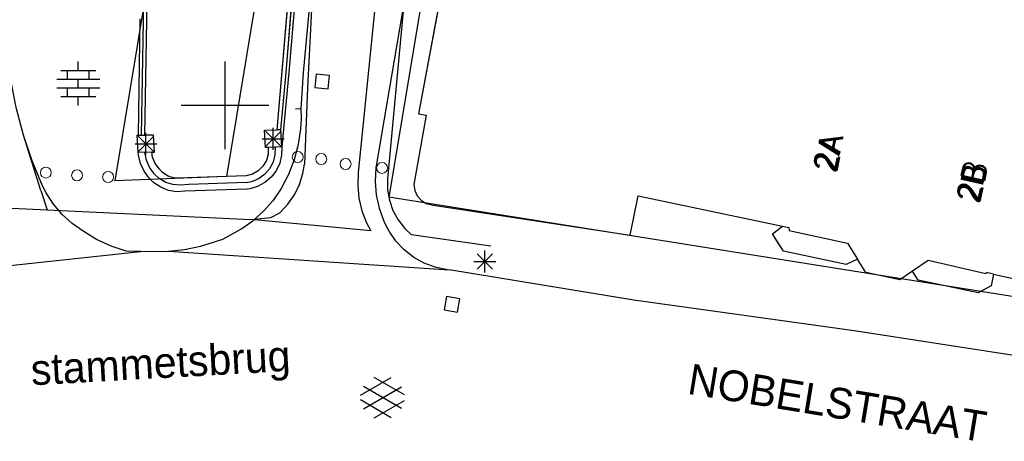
# Model space of a CAD drawing. Header units: millimetres. Extents: x 135944 to 142000, y 454200 to 456692.
# Tile 90 of 185: x 136891 to 136936, y 456135 to 456154. Entities that reach past the tile are written whole.
import ezdxf
from ezdxf.enums import TextEntityAlignment as Align

# ---------------------------------------------------------------- set-up
doc = ezdxf.new("R2010")
doc.units = ezdxf.units.MM
for name, color, linetype in [('TotaalGBKN2013_Bistad', 251, 'Continuous'), ('TotaalGBKN2013X$0$Contouren', 251, 'Continuous'), ('TotaalGBKN2013X$0$GBKN binnenstad 2009$0$OBJECTEN_', 251, 'Continuous'), ('TotaalGBKN2013X$0$GBKN binnenstad 2009$0$OBJECTEN___', 251, 'Continuous'), ('TotaalGBKN2013X$0$GBKN binnenstad 2009$0$SEMANT_ SYMB_', 251, 'Continuous')]:
    doc.layers.add(name, color=color, linetype=linetype)
doc.styles.add('TotaalGBKN2013X$0$GBKN binnenstad 2009$0$Standard', font='txt')
doc.styles.add('TotaalGBKN2013X$0$GBKN binnenstad 2009$0$TXT', font='txt.shx')

# ---------------------------------------------------------------- blocks, each defined once
blk = doc.blocks.new('TotaalGBKN2013X$0$GBKN binnenstad 2009$0$DEC100')
at = {"layer": 'TotaalGBKN2013X$0$GBKN binnenstad 2009$0$OBJECTEN_', "linetype": 'Continuous', "lineweight": 0}
for p, q in [((0, -0.5), (0, 0.5)), ((-0.5, 0), (0.5, 0)), ((-0.354, -0.354), (0.354, 0.354)), ((0.354, -0.354), (-0.354, 0.354))]:
    blk.add_line(p, q, dxfattribs=at)
blk = doc.blocks.new('TotaalGBKN2013X$0$GBKN binnenstad 2009$0$DEC109')
at = {"layer": 'TotaalGBKN2013X$0$GBKN binnenstad 2009$0$SEMANT_ SYMB_', "linetype": 'Continuous', "lineweight": 0}
for p, q in [((0, 0.6), (0, 1)), ((-0.8, 0.6), (0.8, 0.6)), ((-0.5, 0.2), (-0.5, 0.6)), ((0.5, 0.2), (0.5, 0.6)), ((-0.98, 0.2), (0.98, 0.2)), ((0, -0.2), (0, 0.2)), ((-0.98, -0.2), (0.98, -0.2)), ((-0.5, -0.6), (-0.5, -0.2)), ((0.5, -0.6), (0.5, -0.2)), ((-0.8, -0.6), (0.8, -0.6)), ((0, -1), (0, -0.6))]:
    blk.add_line(p, q, dxfattribs=at)
blk = doc.blocks.new('TotaalGBKN2013X$0$GBKN binnenstad 2009$0$Q')
at = {"layer": 'TotaalGBKN2013X$0$GBKN binnenstad 2009$0$OBJECTEN___', "linetype": 'Continuous', "lineweight": 0}
blk.add_circle((0, 0), 0.25, dxfattribs=at)

msp = doc.modelspace()

# ---------------------------------------------------------------- linework, layer by layer
at = {"layer": 'TotaalGBKN2013_Bistad'}
for p, q in [((136909.723, 456163.904), (136906.871, 456147.148)), ((136909.723, 456163.904), (136906.871, 456147.148)), ((136902.381, 456148.872), (136903.169, 456158.195)), ((136902.381, 456148.872), (136903.169, 456158.195)), ((136903.318, 456158.176), (136902.764, 456151.501)), ((136903.318, 456158.176), (136902.764, 456151.501)), ((136903.467, 456158.158), (136902.913, 456151.488)), ((136903.467, 456158.158), (136902.913, 456151.488)), ((136896.272, 456153.862), (136896.303, 456157.442)), ((136896.272, 456153.862), (136896.303, 456157.442)), ((136896.422, 456153.86), (136896.453, 456157.433)), ((136896.422, 456153.86), (136896.453, 456157.433)), ((136904.092, 456157.175), (136903.557, 456151.478)), ((136904.092, 456157.175), (136903.557, 456151.478)), ((136909.861, 456155.146), (136908.828, 456149.613)), ((136909.861, 456155.146), (136908.828, 456149.613)), ((136896.039, 456148.633), (136896.123, 456153.942)), ((136896.039, 456148.633), (136896.123, 456153.942)), ((136896.039, 456148.633), (136896.123, 456153.942)), ((136896.189, 456148.633), (136896.272, 456153.862)), ((136896.189, 456148.633), (136896.272, 456153.862)), ((136896.189, 456148.633), (136896.272, 456153.862)), ((136896.339, 456148.636), (136896.422, 456153.86)), ((136896.339, 456148.636), (136896.422, 456153.86)), ((136893.299, 456151.592), (136893.299, 456151.992)), ((136893.299, 456151.592), (136893.299, 456151.992)), ((136900, 456150), (136900, 456152)), ((136900, 456150), (136900, 456152)), ((136900, 456150), (136900, 456152)), ((136892.499, 456151.592), (136894.099, 456151.592)), ((136892.499, 456151.592), (136894.099, 456151.592)), ((136892.799, 456151.192), (136892.799, 456151.592)), ((136892.799, 456151.192), (136892.799, 456151.592)), ((136893.799, 456151.192), (136893.799, 456151.592)), ((136893.799, 456151.192), (136893.799, 456151.592)), ((136902.764, 456151.501), (136902.532, 456148.873)), ((136902.764, 456151.501), (136902.532, 456148.873)), ((136902.913, 456151.488), (136902.581, 456148.1)), ((136902.913, 456151.488), (136902.581, 456148.1)), ((136903.557, 456151.478), (136903.459, 456149.85)), ((136903.557, 456151.478), (136903.459, 456149.85)), ((136904.151, 456151.422), (136904.088, 456150.805)), ((136904.151, 456151.422), (136904.088, 456150.805)), ((136904.768, 456151.359), (136904.151, 456151.422)), ((136904.768, 456151.359), (136904.151, 456151.422)), ((136904.705, 456150.742), (136904.768, 456151.359)), ((136904.705, 456150.742), (136904.768, 456151.359)), ((136892.319, 456151.192), (136894.279, 456151.192)), ((136892.319, 456151.192), (136894.279, 456151.192)), ((136892.319, 456150.792), (136894.279, 456150.792)), ((136892.319, 456150.792), (136894.279, 456150.792)), ((136892.799, 456150.392), (136892.799, 456150.792)), ((136892.799, 456150.392), (136892.799, 456150.792)), ((136893.299, 456150.792), (136893.299, 456151.192)), ((136893.299, 456150.792), (136893.299, 456151.192)), ((136893.799, 456150.392), (136893.799, 456150.792)), ((136893.799, 456150.392), (136893.799, 456150.792)), ((136904.088, 456150.805), (136904.705, 456150.742)), ((136904.088, 456150.805), (136904.705, 456150.742)), ((136892.499, 456150.392), (136894.099, 456150.392)), ((136892.499, 456150.392), (136894.099, 456150.392)), ((136893.299, 456149.992), (136893.299, 456150.392)), ((136893.299, 456149.992), (136893.299, 456150.392)), ((136898, 456150), (136900, 456150)), ((136898, 456150), (136900, 456150)), ((136898, 456150), (136900, 456150)), ((136900, 456150), (136902, 456150)), ((136900, 456148), (136900, 456150)), ((136900, 456150), (136902, 456150)), ((136900, 456148), (136900, 456150)), ((136900, 456150), (136902, 456150)), ((136900, 456148), (136900, 456150)), ((136890.795, 456148.642), (136890.474, 456149.835)), ((136890.795, 456148.642), (136890.474, 456149.835)), ((136903.209, 456149.843), (136903.459, 456149.85)), ((136903.209, 456149.843), (136903.459, 456149.85)), ((136903.459, 456149.85), (136903.469, 456149.383)), ((136903.459, 456149.85), (136903.469, 456149.383)), ((136909.168, 456149.549), (136908.662, 456146.651)), ((136909.168, 456149.549), (136908.662, 456146.651)), ((136908.828, 456149.613), (136909.168, 456149.549)), ((136908.828, 456149.613), (136909.168, 456149.549)), ((136903.469, 456149.383), (136903.444, 456148.917)), ((136903.469, 456149.383), (136903.444, 456148.917)), ((136891.191, 456147.471), (136890.795, 456148.642)), ((136891.191, 456147.471), (136890.795, 456148.642)), ((136896.032, 456147.882), (136896.74, 456148.59)), ((136896.74, 456147.882), (136896.032, 456148.59)), ((136896.032, 456147.882), (136896.74, 456148.59)), ((136896.74, 456147.882), (136896.032, 456148.59)), ((136896.039, 456148.633), (136896.339, 456148.636)), ((136896.386, 456147.736), (136896.386, 456148.736)), ((136896.386, 456147.736), (136896.386, 456148.736)), ((136901.843, 456148.116), (136902.551, 456148.824)), ((136902.551, 456148.116), (136901.843, 456148.824)), ((136901.843, 456148.116), (136902.551, 456148.824)), ((136902.551, 456148.116), (136901.843, 456148.824)), ((136902.197, 456147.97), (136902.197, 456148.97)), ((136902.197, 456147.97), (136902.197, 456148.97)), ((136903.444, 456148.917), (136903.336, 456148.205)), ((136903.444, 456148.917), (136903.336, 456148.205)), ((136895.886, 456148.236), (136896.886, 456148.236)), ((136895.886, 456148.236), (136896.886, 456148.236)), ((136901.697, 456148.47), (136902.697, 456148.47)), ((136901.697, 456148.47), (136902.697, 456148.47)), ((136901.97, 456148.078), (136901.966, 456147.772)), ((136901.97, 456148.078), (136901.966, 456147.772)), ((136902.581, 456148.1), (136901.97, 456148.078)), ((136902.281, 456148.081), (136902.274, 456147.738)), ((136902.281, 456148.081), (136902.274, 456147.738)), ((136902.581, 456148.1), (136902.575, 456147.723)), ((136902.581, 456148.1), (136902.575, 456147.723)), ((136903.336, 456148.205), (136903.149, 456147.509)), ((136903.336, 456148.205), (136903.149, 456147.509)), ((136896.647, 456147.862), (136896.036, 456147.84)), ((136896.048, 456147.727), (136896.036, 456147.84)), ((136896.048, 456147.727), (136896.036, 456147.84)), ((136896.138, 456147.345), (136896.048, 456147.727)), ((136896.138, 456147.345), (136896.048, 456147.727)), ((136896.336, 456147.856), (136896.335, 456147.862)), ((136896.336, 456147.856), (136896.335, 456147.862)), ((136896.403, 456147.501), (136896.336, 456147.856)), ((136896.403, 456147.501), (136896.336, 456147.856)), ((136896.686, 456147.634), (136896.647, 456147.862)), ((136896.686, 456147.634), (136896.647, 456147.862)), ((136896.807, 456147.336), (136896.686, 456147.634)), ((136896.807, 456147.336), (136896.686, 456147.634)), ((136901.966, 456147.772), (136901.883, 456147.478)), ((136901.966, 456147.772), (136901.883, 456147.478)), ((136902.274, 456147.738), (136902.189, 456147.405)), ((136902.274, 456147.738), (136902.189, 456147.405)), ((136902.575, 456147.723), (136902.49, 456147.356)), ((136902.575, 456147.723), (136902.49, 456147.356)), ((136891.663, 456146.329), (136891.191, 456147.471)), ((136891.663, 456146.329), (136891.191, 456147.471)), ((136896.304, 456146.99), (136896.138, 456147.345)), ((136896.304, 456146.99), (136896.138, 456147.345)), ((136896.547, 456147.17), (136896.403, 456147.501)), ((136896.547, 456147.17), (136896.403, 456147.501)), ((136896.997, 456147.078), (136896.807, 456147.336)), ((136896.997, 456147.078), (136896.807, 456147.336)), ((136901.727, 456147.216), (136901.509, 456147.002)), ((136901.727, 456147.216), (136901.509, 456147.002)), ((136901.883, 456147.478), (136901.727, 456147.216)), ((136901.883, 456147.478), (136901.727, 456147.216)), ((136902.189, 456147.405), (136902.029, 456147.102)), ((136902.189, 456147.405), (136902.029, 456147.102)), ((136902.49, 456147.356), (136902.33, 456147.016)), ((136902.49, 456147.356), (136902.33, 456147.016)), ((136903.149, 456147.509), (136902.887, 456146.839)), ((136903.149, 456147.509), (136902.887, 456146.839)), ((136896.539, 456146.675), (136896.304, 456146.99)), ((136896.539, 456146.675), (136896.304, 456146.99)), ((136896.76, 456146.878), (136896.547, 456147.17)), ((136896.76, 456146.878), (136896.547, 456147.17)), ((136896.996, 456146.653), (136896.768, 456146.869)), ((136896.996, 456146.653), (136896.768, 456146.869)), ((136897.141, 456146.933), (136896.997, 456147.078)), ((136897.141, 456146.933), (136896.997, 456147.078)), ((136897.394, 456146.771), (136897.141, 456146.933)), ((136897.394, 456146.771), (136897.141, 456146.933)), ((136897.682, 456146.681), (136897.394, 456146.771)), ((136897.682, 456146.681), (136897.394, 456146.771)), ((136900.964, 456146.779), (136898.279, 456146.691)), ((136900.964, 456146.779), (136898.279, 456146.691)), ((136901.242, 456146.852), (136900.964, 456146.779)), ((136901.242, 456146.852), (136900.964, 456146.779)), ((136901.509, 456147.002), (136901.242, 456146.852)), ((136901.509, 456147.002), (136901.242, 456146.852)), ((136901.803, 456146.843), (136901.523, 456146.644)), ((136901.803, 456146.843), (136901.523, 456146.644)), ((136902.029, 456147.102), (136901.803, 456146.843)), ((136902.029, 456147.102), (136901.803, 456146.843)), ((136902.33, 456147.016), (136902.101, 456146.716)), ((136902.33, 456147.016), (136902.101, 456146.716)), ((136902.887, 456146.839), (136902.552, 456146.201)), ((136902.887, 456146.839), (136902.552, 456146.201)), ((136906.871, 456147.148), (136906.845, 456146.527)), ((136906.871, 456147.148), (136906.845, 456146.527)), ((136891.828, 456146.005), (136891.663, 456146.329)), ((136891.828, 456146.005), (136891.663, 456146.329)), ((136896.752, 456146.464), (136896.539, 456146.675)), ((136896.752, 456146.464), (136896.539, 456146.675)), ((136897.063, 456146.256), (136896.752, 456146.464)), ((136897.063, 456146.256), (136896.752, 456146.464)), ((136897.289, 456146.479), (136896.996, 456146.653)), ((136897.289, 456146.479), (136896.996, 456146.653)), ((136897.615, 456146.378), (136897.289, 456146.479)), ((136897.615, 456146.378), (136897.289, 456146.479)), ((136897.955, 456146.356), (136897.615, 456146.378)), ((136897.955, 456146.356), (136897.615, 456146.378)), ((136897.983, 456146.669), (136897.682, 456146.681)), ((136897.983, 456146.669), (136897.682, 456146.681)), ((136898.337, 456146.382), (136897.955, 456146.356)), ((136898.337, 456146.382), (136897.955, 456146.356)), ((136898.337, 456146.382), (136897.955, 456146.356)), ((136898.279, 456146.691), (136897.983, 456146.669)), ((136898.279, 456146.691), (136897.983, 456146.669)), ((136900.974, 456146.469), (136898.337, 456146.382)), ((136900.974, 456146.469), (136898.337, 456146.382)), ((136900.974, 456146.469), (136898.337, 456146.382)), ((136901.206, 456146.514), (136900.955, 456146.468)), ((136901.206, 456146.514), (136900.955, 456146.468)), ((136901.483, 456146.293), (136901.122, 456146.188)), ((136901.483, 456146.293), (136901.122, 456146.188)), ((136901.523, 456146.644), (136901.206, 456146.514)), ((136901.523, 456146.644), (136901.206, 456146.514)), ((136901.815, 456146.472), (136901.483, 456146.293)), ((136901.815, 456146.472), (136901.483, 456146.293)), ((136902.101, 456146.716), (136901.815, 456146.472)), ((136902.101, 456146.716), (136901.815, 456146.472)), ((136906.845, 456146.527), (136906.899, 456145.908)), ((136906.845, 456146.527), (136906.899, 456145.908)), ((136908.662, 456146.651), (136908.617, 456146.385)), ((136908.662, 456146.651), (136908.617, 456146.385)), ((136908.617, 456146.385), (136908.651, 456146.116)), ((136908.617, 456146.385), (136908.651, 456146.116)), ((136891.595, 456146.114), (136891.881, 456145.231)), ((136892.161, 456145.487), (136891.828, 456146.005)), ((136892.161, 456145.487), (136891.828, 456146.005)), ((136897.412, 456146.118), (136897.063, 456146.256)), ((136897.412, 456146.118), (136897.063, 456146.256)), ((136897.782, 456146.057), (136897.412, 456146.118)), ((136897.782, 456146.057), (136897.412, 456146.118)), ((136898.156, 456146.076), (136897.782, 456146.057)), ((136898.156, 456146.076), (136897.782, 456146.057)), ((136900.984, 456146.169), (136898.156, 456146.076)), ((136900.984, 456146.169), (136898.156, 456146.076)), ((136901.122, 456146.188), (136900.984, 456146.169)), ((136901.122, 456146.188), (136900.984, 456146.169)), ((136902.552, 456146.201), (136902.18, 456145.647)), ((136902.552, 456146.201), (136902.18, 456145.647)), ((136906.899, 456145.908), (136907.032, 456145.301)), ((136906.899, 456145.908), (136907.032, 456145.301)), ((136908.651, 456146.116), (136908.762, 456145.87)), ((136908.651, 456146.116), (136908.762, 456145.87)), ((136908.762, 456145.87), (136908.94, 456145.667)), ((136908.762, 456145.87), (136908.94, 456145.667)), ((136918.484, 456144.073), (136918.843, 456145.861)), ((136918.484, 456144.073), (136918.843, 456145.861)), ((136918.843, 456145.861), (136925.435, 456144.483)), ((136918.843, 456145.861), (136925.435, 456144.483)), ((136887.64, 456145.43), (136891.881, 456145.231)), ((136892.559, 456145.018), (136892.161, 456145.487)), ((136892.559, 456145.018), (136892.161, 456145.487)), ((136901.751, 456145.163), (136902.18, 456145.647)), ((136901.751, 456145.163), (136902.18, 456145.647)), ((136908.94, 456145.667), (136909.169, 456145.524)), ((136908.94, 456145.667), (136909.169, 456145.524)), ((136909.169, 456145.524), (136909.43, 456145.454)), ((136909.169, 456145.524), (136909.43, 456145.454)), ((136909.43, 456145.454), (136909.489, 456145.449)), ((136909.43, 456145.454), (136909.489, 456145.449)), ((136909.489, 456145.449), (136918.484, 456144.073)), ((136909.489, 456145.449), (136918.484, 456144.073)), ((136891.881, 456145.231), (136901.176, 456144.781)), ((136893.014, 456144.604), (136892.559, 456145.018)), ((136893.014, 456144.604), (136892.559, 456145.018)), ((136901.257, 456144.725), (136901.751, 456145.163)), ((136901.257, 456144.725), (136901.751, 456145.163)), ((136907.032, 456145.301), (136907.242, 456144.716)), ((136907.032, 456145.301), (136907.242, 456144.716)), ((136893.519, 456144.252), (136893.014, 456144.604)), ((136893.519, 456144.252), (136893.014, 456144.604)), ((136900.714, 456144.349), (136901.257, 456144.725)), ((136900.714, 456144.349), (136901.257, 456144.725)), ((136907.242, 456144.716), (136907.334, 456144.516)), ((136907.242, 456144.716), (136907.334, 456144.516)), ((136907.334, 456144.516), (136907.53, 456144.158)), ((136907.334, 456144.516), (136907.53, 456144.158)), ((136924.98, 456144.141), (136925.435, 456144.483)), ((136924.98, 456144.141), (136925.435, 456144.483)), ((136925.435, 456144.483), (136925.73, 456144.421)), ((136925.435, 456144.483), (136925.73, 456144.421)), ((136894.136, 456143.878), (136893.519, 456144.252)), ((136894.136, 456143.878), (136893.519, 456144.252)), ((136899.898, 456143.892), (136900.714, 456144.349)), ((136899.898, 456143.892), (136900.714, 456144.349)), ((136907.53, 456144.158), (136907.767, 456143.824)), ((136907.53, 456144.158), (136907.767, 456143.824)), ((136912.125, 456143.568), (136908.507, 456144.086)), ((136925.477, 456143.343), (136924.98, 456144.141)), ((136925.477, 456143.343), (136924.98, 456144.141)), ((136925.73, 456144.421), (136925.737, 456144.29)), ((136925.73, 456144.421), (136925.737, 456144.29)), ((136925.737, 456144.29), (136928.402, 456143.711)), ((136925.737, 456144.29), (136928.402, 456143.711)), ((136894.791, 456143.575), (136894.136, 456143.878)), ((136894.791, 456143.575), (136894.136, 456143.878)), ((136898.875, 456143.567), (136899.507, 456143.765)), ((136898.875, 456143.567), (136899.507, 456143.765)), ((136899.507, 456143.765), (136899.898, 456143.892)), ((136899.507, 456143.765), (136899.898, 456143.892)), ((136907.78, 456143.809), (136907.767, 456143.824)), ((136907.78, 456143.809), (136907.767, 456143.824)), ((136908.163, 456143.408), (136907.78, 456143.809)), ((136908.163, 456143.408), (136907.78, 456143.809)), ((136928.402, 456143.711), (136928.859, 456142.979)), ((136928.402, 456143.711), (136928.859, 456142.979)), ((136887.825, 456142.435), (136896.135, 456143.335)), ((136887.825, 456142.435), (136896.135, 456143.335)), ((136895.476, 456143.345), (136894.791, 456143.575)), ((136895.476, 456143.345), (136894.791, 456143.575)), ((136896.135, 456143.335), (136895.476, 456143.345)), ((136896.135, 456143.335), (136895.476, 456143.345)), ((136896.135, 456143.335), (136897.412, 456143.351)), ((136896.135, 456143.335), (136897.412, 456143.351)), ((136897.412, 456143.351), (136898.149, 456143.42)), ((136897.412, 456143.351), (136898.149, 456143.42)), ((136897.412, 456143.351), (136910.226, 456142.5)), ((136897.412, 456143.351), (136910.226, 456142.5)), ((136898.149, 456143.42), (136898.875, 456143.567)), ((136898.149, 456143.42), (136898.875, 456143.567)), ((136908.599, 456143.067), (136908.163, 456143.408)), ((136908.599, 456143.067), (136908.163, 456143.408)), ((136911.497, 456142.518), (136912.205, 456143.226)), ((136912.205, 456142.518), (136911.497, 456143.226)), ((136911.497, 456142.518), (136912.205, 456143.226)), ((136912.205, 456142.518), (136911.497, 456143.226)), ((136911.851, 456142.372), (136911.851, 456143.372)), ((136911.851, 456142.372), (136911.851, 456143.372)), ((136928.348, 456142.735), (136925.477, 456143.343)), ((136928.348, 456142.735), (136925.477, 456143.343)), ((136908.599, 456143.067), (136909.065, 456142.809)), ((136908.599, 456143.067), (136909.065, 456142.809)), ((136909.065, 456142.809), (136909.564, 456142.624)), ((136909.065, 456142.809), (136909.564, 456142.624)), ((136911.351, 456142.872), (136912.351, 456142.872)), ((136911.351, 456142.872), (136912.351, 456142.872)), ((136928.859, 456142.979), (136928.348, 456142.735)), ((136928.859, 456142.979), (136928.348, 456142.735)), ((136929.24, 456142.368), (136928.859, 456142.979)), ((136929.24, 456142.368), (136928.859, 456142.979)), ((136932.084, 456142.913), (136931.364, 456142.428)), ((136932.084, 456142.913), (136931.364, 456142.428)), ((136934.717, 456142.307), (136932.084, 456142.913)), ((136934.717, 456142.307), (136932.084, 456142.913)), ((136909.564, 456142.624), (136910.085, 456142.516)), ((136909.564, 456142.624), (136910.085, 456142.516)), ((136910.085, 456142.516), (136910.226, 456142.5)), ((136910.085, 456142.516), (136910.226, 456142.5)), ((136918.657, 456141.103), (136910.226, 456142.5)), ((136918.657, 456141.103), (136910.226, 456142.5)), ((136930.789, 456142.04), (136929.24, 456142.368)), ((136930.789, 456142.04), (136929.24, 456142.368)), ((136931.364, 456142.428), (136930.789, 456142.04)), ((136931.364, 456142.428), (136930.789, 456142.04)), ((136931.622, 456142.024), (136931.364, 456142.428)), ((136931.622, 456142.024), (136931.364, 456142.428)), ((136934.741, 456142.377), (136934.717, 456142.307)), ((136934.741, 456142.377), (136934.717, 456142.307)), ((136935.074, 456142.302), (136934.741, 456142.377)), ((136935.074, 456142.302), (136934.741, 456142.377)), ((136935.074, 456142.302), (136934.965, 456141.758)), ((136935.074, 456142.302), (136934.965, 456141.758)), ((136935.074, 456142.302), (136942.397, 456140.661)), ((136935.074, 456142.302), (136942.397, 456140.661)), ((136934.367, 456141.444), (136931.622, 456142.024)), ((136934.367, 456141.444), (136931.622, 456142.024)), ((136934.965, 456141.758), (136934.367, 456141.444)), ((136934.965, 456141.758), (136934.367, 456141.444)), ((136910.096, 456141.279), (136909.993, 456140.668)), ((136910.096, 456141.279), (136909.993, 456140.668)), ((136910.707, 456141.176), (136910.096, 456141.279)), ((136910.707, 456141.176), (136910.096, 456141.279)), ((136910.604, 456140.565), (136910.707, 456141.176)), ((136910.604, 456140.565), (136910.707, 456141.176)), ((136928.713, 456139.706), (136918.657, 456141.103)), ((136928.713, 456139.706), (136918.657, 456141.103)), ((136909.993, 456140.668), (136910.604, 456140.565)), ((136909.993, 456140.668), (136910.604, 456140.565)), ((136939.453, 456138.058), (136928.713, 456139.706)), ((136939.453, 456138.058), (136928.713, 456139.706)), ((136906.182, 456136.771), (136907.584, 456137.58)), ((136906.182, 456136.771), (136907.584, 456137.58)), ((136908.182, 456136.788), (136906.796, 456137.589)), ((136908.182, 456136.788), (136906.796, 456137.589)), ((136906.319, 456136.158), (136908.052, 456137.157)), ((136906.319, 456136.158), (136908.052, 456137.157)), ((136908.052, 456136.169), (136906.32, 456137.171)), ((136908.052, 456136.169), (136906.32, 456137.171)), ((136907.583, 456135.748), (136906.182, 456136.557)), ((136907.583, 456135.748), (136906.182, 456136.557)), ((136906.796, 456135.739), (136908.182, 456136.539)), ((136906.796, 456135.739), (136908.182, 456136.539))]:
    msp.add_line(p, q, dxfattribs=at)
for points in [[(136916.35, 456200), (136916.052, 456198.497), (136915.155, 456194.414), (136913.941, 456189.728), (136912.415, 456183.219), (136910.967, 456176.693), (136909.898, 456171.625), (136908.596, 456164.765), (136907.373, 456157.891), (136906.891, 456155.051), (136906.074, 456146.939), (136906.05, 456146.348), (136906.107, 456145.76), (136906.242, 456145.185), (136906.454, 456144.633), (136906.645, 456144.268), (136901.176, 456144.781)], [(136903.921, 456191.672), (136905.639, 456191.533), (136907.491, 456191.293), (136907.552, 456191.281), (136908.051, 456191.134), (136908.522, 456190.913), (136908.953, 456190.623), (136909.334, 456190.269), (136909.657, 456189.862), (136909.913, 456189.41), (136910.098, 456188.924), (136910.205, 456188.415), (136910.233, 456187.896), (136910.182, 456187.379), (136906.661, 456171.543), (136905.922, 456167.207), (136904.05, 456156.267), (136903.984, 456155.282), (136903.751, 456150.8), (136903.617, 456147.312)], [(136896.339, 456148.636), (136896.422, 456153.86), (136896.453, 456157.433), (136896.734, 456159.909), (136900.225, 456177.414), (136902.21, 456189.166), (136902.356, 456189.566), (136902.575, 456189.931), (136902.857, 456190.248), (136903.186, 456190.478), (136903.555, 456190.637), (136903.947, 456190.721), (136904.308, 456190.729), (136907.746, 456190.136), (136908.044, 456189.987), (136908.298, 456189.771), (136908.494, 456189.502), (136908.572, 456189.338), (136908.734, 456188.894), (136908.819, 456188.429), (136908.825, 456187.956), (136908.8, 456187.738), (136908.788, 456187.686)], [(136896.272, 456153.862), (136896.303, 456157.442), (136896.585, 456159.932), (136897.599, 456165.011), (136898.734, 456170.673), (136900.078, 456177.441), (136901.989, 456188.742)], [(136910.79, 456165.103), (136909.934, 456165.182), (136908.18, 456154.958), (136907.407, 456146.64)], [(136902.381, 456148.872), (136903.169, 456158.195), (136903.897, 456162.666)], [(136904.045, 456162.641), (136903.926, 456161.919), (136903.318, 456158.176), (136902.764, 456151.501), (136902.532, 456148.873)], [(136904.193, 456162.616), (136903.467, 456158.158), (136902.913, 456151.488), (136902.581, 456148.1)], [(136909.861, 456155.146), (136908.828, 456149.613), (136909.168, 456149.549), (136908.662, 456146.651), (136908.617, 456146.385), (136908.651, 456146.116), (136908.762, 456145.87), (136908.94, 456145.667), (136909.169, 456145.524), (136909.43, 456145.454), (136909.489, 456145.449), (136918.484, 456144.073), (136918.843, 456145.861), (136925.435, 456144.483)], [(136891.595, 456146.114), (136890.795, 456148.642), (136890.474, 456149.835), (136890.425, 456150.052), (136890.229, 456151.082), (136890.112, 456152.124), (136890.109, 456152.201)], [(136896.036, 456147.84), (136895.987, 456148.633), (136896.039, 456148.633)], [(136896.647, 456147.862), (136896.77, 456147.866), (136896.731, 456148.639), (136896.339, 456148.636)], [(136901.97, 456148.078), (136901.847, 456148.074), (136901.798, 456148.867), (136902.381, 456148.872)], [(136902.581, 456148.1), (136902.542, 456148.873), (136902.381, 456148.872)], [(136902.581, 456148.1), (136902.575, 456147.723), (136902.49, 456147.356), (136902.33, 456147.016), (136902.101, 456146.716), (136901.815, 456146.472), (136901.483, 456146.293), (136901.122, 456146.188), (136900.984, 456146.169), (136898.156, 456146.076), (136897.782, 456146.057), (136897.412, 456146.118), (136897.063, 456146.256), (136896.752, 456146.464), (136896.539, 456146.675), (136896.304, 456146.99), (136896.138, 456147.345), (136896.048, 456147.727), (136896.036, 456147.84)], [(136901.97, 456148.078), (136901.966, 456147.772), (136901.883, 456147.478), (136901.727, 456147.216), (136901.509, 456147.002), (136901.242, 456146.852), (136900.964, 456146.779), (136898.279, 456146.691), (136897.983, 456146.669), (136897.682, 456146.681), (136897.394, 456146.771), (136897.141, 456146.933), (136896.997, 456147.078), (136896.807, 456147.336), (136896.686, 456147.634), (136896.647, 456147.862)], [(136902.281, 456148.081), (136902.274, 456147.738), (136902.189, 456147.405), (136902.029, 456147.102), (136901.803, 456146.843), (136901.523, 456146.644), (136901.206, 456146.514), (136900.955, 456146.468)], [(136896.76, 456146.878), (136896.547, 456147.17), (136896.403, 456147.501), (136896.336, 456147.856), (136896.335, 456147.862)], [(136901.176, 456144.781), (136902.09, 456144.873), (136902.503, 456145.099), (136902.864, 456145.482), (136903.163, 456145.915), (136903.393, 456146.388), (136903.548, 456146.891), (136903.617, 456147.312)], [(136897.955, 456146.356), (136897.615, 456146.378), (136897.289, 456146.479), (136896.996, 456146.653), (136896.768, 456146.869)], [(136907.407, 456146.64), (136907.412, 456146.148), (136907.496, 456145.665), (136907.658, 456145.201), (136907.893, 456144.769), (136908.195, 456144.381), (136908.507, 456144.086)], [(136925.337, 456143.568), (136924.98, 456144.141), (136925.435, 456144.483)], [(136925.435, 456144.483), (136925.73, 456144.421), (136925.737, 456144.29), (136928.402, 456143.711), (136928.491, 456143.568)]]:
    msp.add_lwpolyline(points, dxfattribs=at)
at = {"layer": 'TotaalGBKN2013X$0$Contouren'}
for p, q in [((136902.238, 456190.536), (136894.965, 456146.553)), ((136907.168, 456189.701), (136900.065, 456146.749)), ((136911.712, 456171.225), (136907.475, 456145.807)), ((136900.065, 456146.749), (136894.965, 456146.553)), ((136996.551, 456131.597), (136907.475, 456145.807))]:
    msp.add_line(p, q, dxfattribs=at)

# ---------------------------------------------------------------- block references
at = {"layer": 'TotaalGBKN2013_Bistad'}
for name, p in [('TotaalGBKN2013X$0$GBKN binnenstad 2009$0$DEC109', (136893.299, 456150.992)), ('TotaalGBKN2013X$0$GBKN binnenstad 2009$0$DEC100', (136896.386, 456148.236)), ('TotaalGBKN2013X$0$GBKN binnenstad 2009$0$DEC100', (136902.197, 456148.47)), ('TotaalGBKN2013X$0$GBKN binnenstad 2009$0$Q', (136903.315, 456147.639)), ('TotaalGBKN2013X$0$GBKN binnenstad 2009$0$Q', (136903.315, 456147.639)), ('TotaalGBKN2013X$0$GBKN binnenstad 2009$0$Q', (136904.384, 456147.546)), ('TotaalGBKN2013X$0$GBKN binnenstad 2009$0$Q', (136904.384, 456147.546)), ('TotaalGBKN2013X$0$GBKN binnenstad 2009$0$Q', (136891.817, 456146.93)), ('TotaalGBKN2013X$0$GBKN binnenstad 2009$0$Q', (136891.817, 456146.93)), ('TotaalGBKN2013X$0$GBKN binnenstad 2009$0$Q', (136905.498, 456147.322)), ('TotaalGBKN2013X$0$GBKN binnenstad 2009$0$Q', (136905.498, 456147.322)), ('TotaalGBKN2013X$0$GBKN binnenstad 2009$0$Q', (136907.162, 456147.143)), ('TotaalGBKN2013X$0$GBKN binnenstad 2009$0$Q', (136907.162, 456147.143)), ('TotaalGBKN2013X$0$GBKN binnenstad 2009$0$Q', (136893.242, 456146.802)), ('TotaalGBKN2013X$0$GBKN binnenstad 2009$0$Q', (136893.242, 456146.802)), ('TotaalGBKN2013X$0$GBKN binnenstad 2009$0$Q', (136894.66, 456146.726)), ('TotaalGBKN2013X$0$GBKN binnenstad 2009$0$Q', (136894.66, 456146.726))]:
    msp.add_blockref(name, p, dxfattribs=at)

# ---------------------------------------------------------------- texts
for s, rotation, style, p in [('2A', 78.1937, 'TotaalGBKN2013X$0$GBKN binnenstad 2009$0$TXT', (136927.352, 456147.002)), ('2A', 78.1937, 'TotaalGBKN2013X$0$GBKN binnenstad 2009$0$Standard', (136927.352, 456147.002)), ('2A', 78.1937, 'TotaalGBKN2013X$0$GBKN binnenstad 2009$0$Standard', (136927.352, 456147.002)), ('2B', 77.4866, 'TotaalGBKN2013X$0$GBKN binnenstad 2009$0$TXT', (136933.885, 456145.613)), ('2B', 77.4866, 'TotaalGBKN2013X$0$GBKN binnenstad 2009$0$Standard', (136933.885, 456145.613)), ('2B', 77.4866, 'TotaalGBKN2013X$0$GBKN binnenstad 2009$0$Standard', (136933.885, 456145.613))]:
    msp.add_text(s, height=1.054, rotation=rotation, dxfattribs=dict(at, style=style)).set_placement(p, align=Align.MIDDLE_LEFT)
at = {"layer": 'TotaalGBKN2013_Bistad', "style": 'TotaalGBKN2013X$0$GBKN binnenstad 2009$0$Standard'}
msp.add_text('stammetsbrug', height=1.4, rotation=3.1857, dxfattribs=at).set_placement((136897.061, 456138.081), align=Align.MIDDLE)
msp.add_text('stammetsbrug', height=1.4, rotation=3.1857, dxfattribs=at).set_placement((136897.061, 456138.081), align=Align.MIDDLE)
msp.add_text('NOBELSTRAAT', height=1.4, rotation=350.6983, dxfattribs=at).set_placement((136927.829, 456135.735), align=Align.CENTER)
msp.add_text('NOBELSTRAAT', height=1.4, rotation=350.6983, dxfattribs=at).set_placement((136927.829, 456135.735), align=Align.CENTER)

doc.saveas('drawing.dxf')
